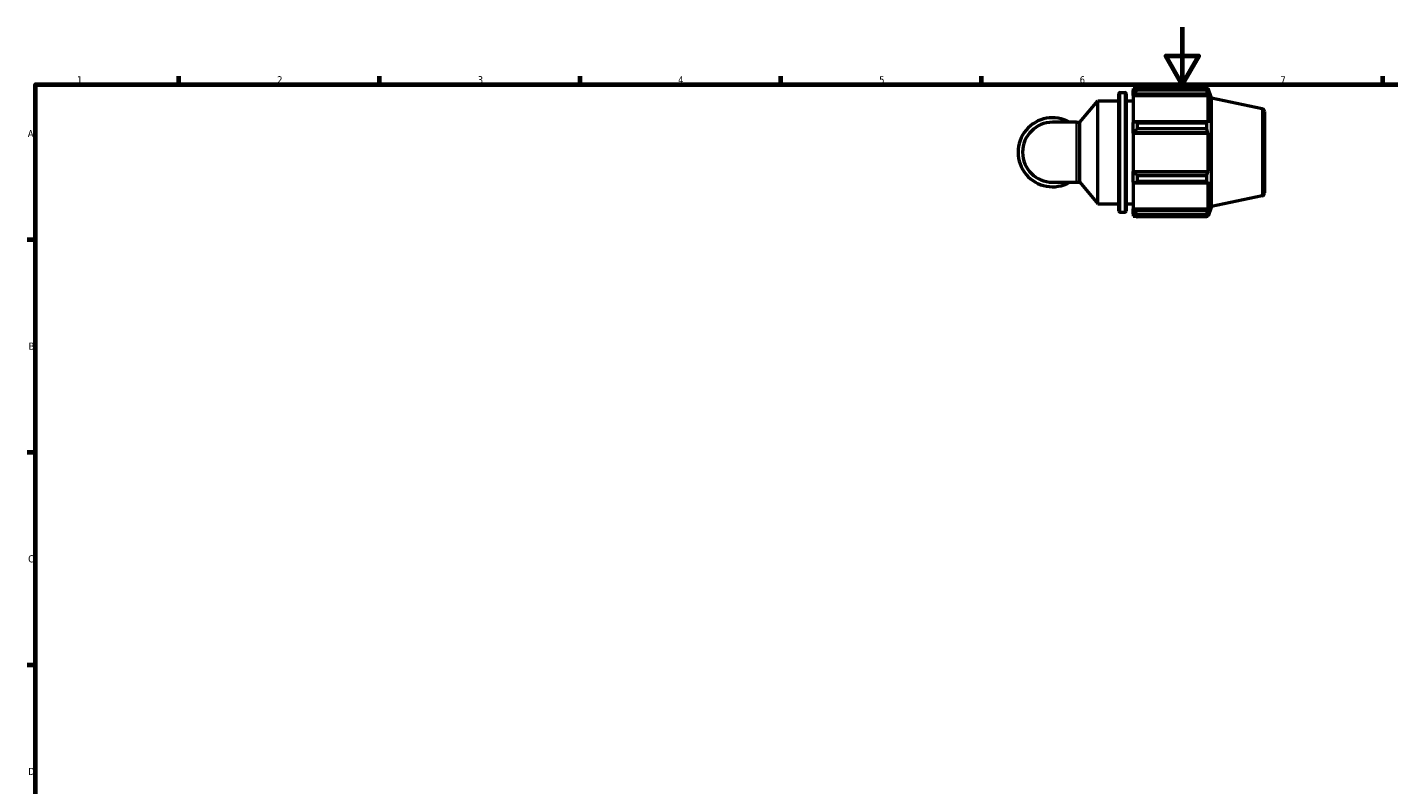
# Model space of a CAD drawing. Header units: millimetres. Extents: x 0 to 931, y 0 to 900.
# Tile 2 of 5: x 17 to 493, y 329 to 594. Entities that reach past the tile are written whole.
import ezdxf

# ---------------------------------------------------------------- set-up
doc = ezdxf.new("R2010")
doc.units = ezdxf.units.MM
for name, color, linetype, lineweight in [('Border (ISO)', 7, 'Continuous', 70), ('Visible (ISO)', 7, 'Continuous', 50), ('Visible Narrow (ISO)', 7, 'Continuous', 35)]:
    doc.layers.add(name, color=color, linetype=linetype, lineweight=lineweight)
doc.styles.add('Note Text (ISO)', font='tahoma.ttf')

# ---------------------------------------------------------------- blocks, each defined once
blk = doc.blocks.new('Borders Default Border')
at = {"layer": 'Border (ISO)'}
for p, q in [((70.08, 574), (70.08, 576.9)), ((140.17, 574), (140.17, 576.9)), ((210.25, 574), (210.25, 576.9)), ((280.33, 574), (280.33, 576.9)), ((350.42, 574), (350.42, 576.9)), ((490.58, 574), (490.58, 576.9)), ((20, 519.75), (17.1, 519.75)), ((20, 445.5), (17.1, 445.5)), ((20, 371.25), (17.1, 371.25))]:
    blk.add_line(p, q, dxfattribs=at)
at = {"layer": 'Border (ISO)', "flags": 128}
for points in [[(420.5, 594), (420.5, 574), (414.73, 584), (426.27, 584), (420.5, 574)], [(20, 20), (20, 574), (821, 574), (821, 20), (20, 20)]]:
    blk.add_lwpolyline(points, dxfattribs=at)
at = {"layer": 'Border (ISO)', "color": 232, "true_color": 0xca0064, "char_height": 2.5, "attachment_point": 7, "style": 'Note Text (ISO)'}
for s, insert in [('1', (34.48, 574.4)), ('2', (104.37, 574.4)), ('3', (174.43, 574.35)), ('4', (244.42, 574.4)), ('5', (314.64, 574.35)), ('6', (384.66, 574.35)), ('7', (454.77, 574.4)), ('A', (17.29, 555.62)), ('B', (17.59, 481.37)), ('C', (17.43, 407.08)), ('D', (17.43, 332.88))]:
    blk.add_mtext(s, dxfattribs=dict(at, insert=insert))

msp = doc.modelspace()

# ---------------------------------------------------------------- linework, layer by layer
at = {"layer": 'Visible (ISO)'}
for p, q in [((398.3815, 529.8606), (398.3815, 570.8206)), ((398.7815, 571.2206), (400.4481, 571.2206)), ((400.8481, 570.8206), (400.8481, 529.8606)), ((403.3148, 572.6606), (403.3148, 571.8565)), ((403.3148, 572.6606), (404.3365, 572.6606)), ((403.7948, 572.3143), (403.3148, 571.8565)), ((403.3148, 570.3516), (403.3148, 571.8565)), ((403.3148, 570.3516), (403.7948, 570.7774)), ((403.7948, 570.7774), (429.3601, 570.7774)), ((404.7548, 572.9229), (404.7548, 572.055)), ((404.7548, 572.9229), (429.0482, 572.9229)), ((429.0482, 572.055), (404.7548, 572.055)), ((429.0482, 572.055), (429.0482, 572.9229)), ((429.1841, 572.6606), (429.5941, 572.6606)), ((429.5941, 571.6276), (429.3601, 572.3143)), ((429.3601, 570.7774), (429.5941, 570.1387)), ((430.6948, 569.2729), (429.5941, 572.6606)), ((429.5941, 571.6276), (429.5941, 572.6606)), ((384.6693, 560.8181), (390.9815, 568.3406)), ((390.9815, 532.3406), (390.9815, 568.3406)), ((390.9815, 568.3406), (398.3815, 568.3406)), ((400.8481, 568.3406), (403.3148, 568.3406)), ((403.3148, 570.1387), (403.3148, 570.3516)), ((403.3148, 570.1387), (403.3148, 560.7577)), ((403.3148, 570.1387), (429.5941, 570.1387)), ((429.5941, 560.6469), (429.5941, 570.1387)), ((430.6948, 531.4083), (430.6948, 569.2729)), ((448.4027, 565.509), (430.6948, 569.2729)), ((449.1948, 564.5308), (449.1948, 536.1504)), ((383.5768, 560.8181), (375.1948, 560.8181)), ((383.5768, 560.8181), (384.6693, 560.8181)), ((384.6693, 539.8631), (384.6693, 560.8181)), ((403.7948, 560.9793), (403.3148, 560.7577)), ((403.3148, 557.1246), (403.3148, 560.7577)), ((403.3148, 557.1246), (403.7948, 557.2689)), ((403.3148, 557.0524), (403.3148, 557.1246)), ((403.3148, 557.0524), (403.3148, 543.6289)), ((403.3148, 557.0524), (429.5941, 557.0524)), ((429.3601, 560.9793), (403.7948, 560.9793)), ((403.7948, 557.2689), (429.3601, 557.2689)), ((404.7548, 560.5624), (404.7548, 558.4672)), ((404.7548, 560.5624), (429.0482, 560.5624)), ((429.0482, 558.4672), (404.7548, 558.4672)), ((429.0482, 558.4672), (429.0482, 560.5624)), ((429.5941, 560.6469), (429.3601, 560.9793)), ((429.3601, 557.2689), (429.5941, 557.0524)), ((429.5941, 543.6289), (429.5941, 557.0524)), ((403.3148, 543.5567), (403.3148, 543.6289)), ((403.3148, 543.6289), (429.5941, 543.6289)), ((403.3148, 539.9236), (403.3148, 543.5567)), ((403.7948, 543.4124), (403.3148, 543.5567)), ((429.3601, 543.4124), (403.7948, 543.4124)), ((404.7548, 542.2141), (404.7548, 540.1189)), ((404.7548, 542.2141), (429.0482, 542.2141)), ((429.0482, 540.1189), (429.0482, 542.2141)), ((429.5941, 543.6289), (429.3601, 543.4124)), ((375.1948, 539.8631), (383.5768, 539.8631)), ((383.5768, 539.8631), (384.6693, 539.8631)), ((384.6693, 539.8631), (390.9815, 532.3406)), ((403.3148, 539.9236), (403.7948, 539.7019)), ((403.3148, 539.9236), (403.3148, 530.5425)), ((403.7948, 539.7019), (429.3601, 539.7019)), ((429.0482, 540.1189), (404.7548, 540.1189)), ((429.3601, 539.7019), (429.5941, 540.0344)), ((429.5941, 530.5425), (429.5941, 540.0344)), ((448.4027, 535.1723), (430.6948, 531.4083)), ((390.9815, 532.3406), (398.3815, 532.3406)), ((398.7815, 529.4606), (400.4481, 529.4606)), ((400.8481, 532.3406), (403.3148, 532.3406)), ((403.3148, 530.3297), (403.3148, 530.5425)), ((403.3148, 530.5425), (429.5941, 530.5425)), ((403.3148, 528.8248), (403.3148, 530.3297)), ((403.7948, 529.9039), (403.3148, 530.3297)), ((403.3148, 528.8248), (403.7948, 528.367)), ((403.3148, 528.8248), (403.3148, 528.0206)), ((403.3148, 528.0206), (404.3365, 528.0206)), ((429.3601, 529.9039), (403.7948, 529.9039)), ((404.7548, 528.6262), (404.7548, 527.7584)), ((404.7548, 528.6262), (429.0482, 528.6262)), ((429.0482, 527.7584), (429.0482, 528.6262)), ((429.1841, 528.0206), (429.5941, 528.0206)), ((429.5941, 530.5425), (429.3601, 529.9039)), ((429.3601, 528.367), (429.5941, 529.0537)), ((430.6948, 531.4083), (429.5941, 528.0206)), ((429.5941, 528.0206), (429.5941, 529.0537)), ((429.0482, 527.7584), (404.7548, 527.7584))]:
    msp.add_line(p, q, dxfattribs=at)
for centre, radius, start, end in [((398.7815, 570.8206), 0.4, 90, 180), ((400.4481, 570.8206), 0.4, 0, 90), ((375.1948, 550.3406), 12.0491, 60.408154, 299.591846), ((448.1948, 564.5308), 1, 0, 78), ((375.1948, 550.3406), 10.4775, 90, 270), ((448.1948, 536.1504), 1, 282, 0), ((398.7815, 529.8606), 0.4, 180, 270), ((400.4481, 529.8606), 0.4, 270, 0)]:
    msp.add_arc(centre, radius, start, end, dxfattribs=at)
for points, weights in [([(404.7548, 572.9229), (404.2556, 572.6124), (403.7948, 572.3143)], [1.01790131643, 1.01264870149, 1.00660080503]), ([(403.7948, 570.7774), (404.2556, 571.4032), (404.7548, 572.055)], [1.00660080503, 1.01264870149, 1.01790131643]), ([(429.0482, 572.9229), (429.2104, 572.6124), (429.3601, 572.3143)], [1, 1.00272952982, 1.00464572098]), ([(429.3601, 570.7774), (429.2104, 571.4032), (429.0482, 572.055)], [1.00464572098, 1.00272952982, 1]), ([(404.7548, 560.5624), (404.2556, 560.7751), (403.7948, 560.9793)], [1.01790131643, 1.01264870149, 1.00660080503]), ([(403.7948, 557.2689), (404.2556, 557.8558), (404.7548, 558.4672)], [1.00660080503, 1.01264870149, 1.01790131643]), ([(429.0482, 560.5624), (429.2104, 560.7751), (429.3601, 560.9793)], [1, 1.00272952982, 1.00464572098]), ([(429.3601, 557.2689), (429.2104, 557.8558), (429.0482, 558.4672)], [1.00464572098, 1.00272952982, 1]), ([(404.7548, 542.2141), (404.2556, 542.8255), (403.7948, 543.4124)], [1.01790131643, 1.01264870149, 1.00660080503]), ([(429.0482, 542.2141), (429.2104, 542.8255), (429.3601, 543.4124)], [1, 1.00272952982, 1.00464572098]), ([(403.7948, 539.7019), (404.2556, 539.9062), (404.7548, 540.1189)], [1.00660080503, 1.01264870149, 1.01790131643]), ([(429.3601, 539.7019), (429.2104, 539.9062), (429.0482, 540.1189)], [1.00464572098, 1.00272952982, 1]), ([(404.7548, 528.6262), (404.2556, 529.2781), (403.7948, 529.9039)], [1.01790131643, 1.01264870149, 1.00660080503]), ([(403.7948, 528.367), (404.2556, 528.0689), (404.7548, 527.7584)], [1.00660080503, 1.01264870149, 1.01790131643]), ([(429.0482, 528.6262), (429.2104, 529.2781), (429.3601, 529.9039)], [1, 1.00272952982, 1.00464572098]), ([(429.3601, 528.367), (429.2104, 528.0689), (429.0482, 527.7584)], [1.00464572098, 1.00272952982, 1])]:
    msp.add_rational_spline(points, weights, degree=2, dxfattribs=at)
at = {"layer": 'Visible Narrow (ISO)'}
for p, q in [((398.7815, 570.9636), (398.7815, 529.7177)), ((400.4481, 529.7177), (400.4481, 570.9636)), ((448.4027, 535.359), (448.4027, 565.3222)), ((383.5768, 539.9921), (383.5768, 560.6891))]:
    msp.add_line(p, q, dxfattribs=at)

# ---------------------------------------------------------------- block references
msp.add_blockref('Borders Default Border', (0, 0))

doc.saveas('drawing.dxf')
